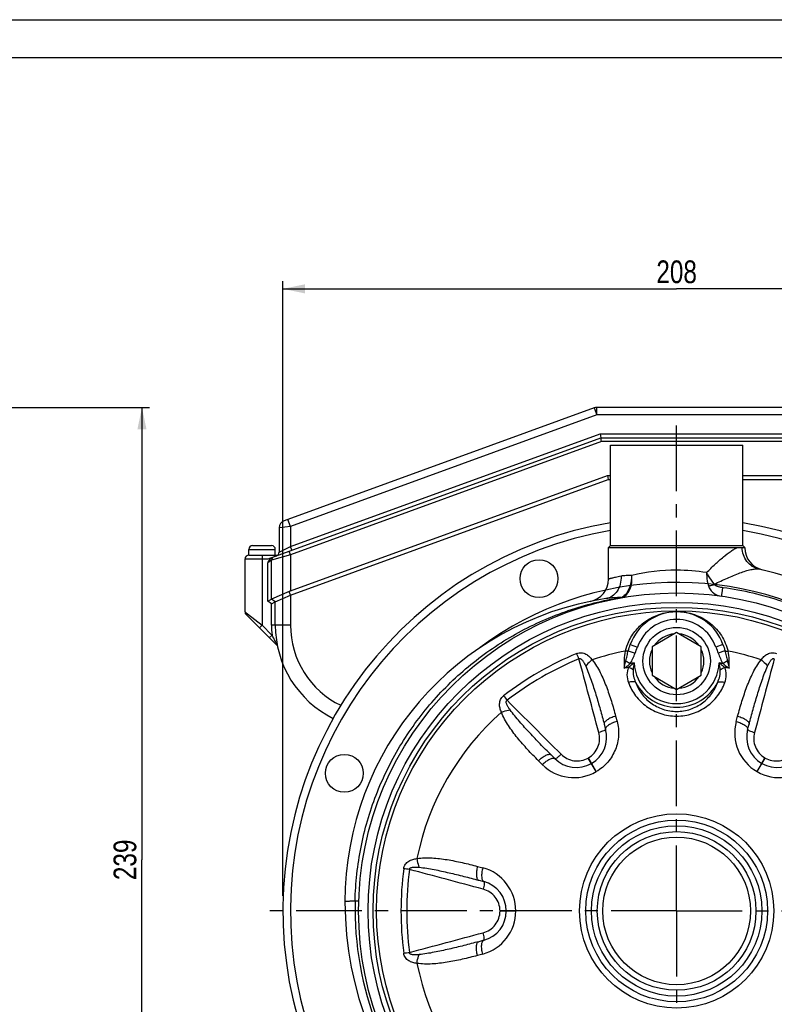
# Model space of a CAD drawing. Header units: millimetres. Extents: x 0 to 841, y 0 to 594.
# Tile 11 of 12: x 529 to 728, y 334 to 594. Entities that reach past the tile are written whole.
import ezdxf

# ---------------------------------------------------------------- set-up
doc = ezdxf.new("R2010")
doc.units = ezdxf.units.MM
doc.header["$LTSCALE"] = 46.2
doc.linetypes.add('CENTER', pattern=[0.6, 0.375, -0.075, 0.075, -0.075])
doc.layers.get('0').update_dxf_attribs({"linetype": 'CONTINUOUS'})
for name, color, linetype in [('ASSI', 7, 'CONTINUOUS'), ('GEOM', 7, 'CONTINUOUS'), ('QUOTE', 7, 'CONTINUOUS')]:
    doc.layers.add(name, color=color, linetype=linetype)
doc.styles.get("Standard").update_dxf_attribs({"font": 'txt', "width": 0.8})
doc.dimstyles.new('DIMSTYLE_1', dxfattribs={"dimtxt": 6, "dimasz": 5.8, "dimexe": 1, "dimexo": 2, "dimgap": 0.75, "dimtad": 1, "dimdec": 3, "dimtxsty": 'Standard', "dimblk": '_FILLED', "dimblk1": '_FILLED', "dimblk2": '_FILLED', "dimcen": 0.09, "dimadec": 3, "dimazin": 2, "dimtp": 0.5, "dimtm": 0.5, "dimtfac": 1, "dimtdec": 3, "dimtofl": 0, "dimtmove": 0, "dimatfit": 3, "dimldrblk": '_FILLED', "dimfxl": 0, "dimtolj": 1, "dimarcsym": 0})

# ---------------------------------------------------------------- blocks, each defined once
blk = doc.blocks.new('_FILLED')
at = {"color": 0, "linetype": 'ByBlock'}
blk.add_solid([(0, 0), (-1, 0.207), (-1, -0.207)], dxfattribs=at)
blk = doc.blocks.new('*D4')
at = {"layer": 'QUOTE', "color": 2, "linetype": 'Continuous'}
for p, q in [((598.68, 362.59), (598.68, 524.91)), ((598.68, 522.91), (702.68, 522.91)), ((806.68, 522.91), (702.68, 522.91)), ((806.68, 362.59), (806.68, 524.91))]:
    blk.add_line(p, q, dxfattribs=at)
at = {"layer": 'QUOTE', "color": 2, "linetype": 'Continuous', "xscale": 5.8, "yscale": 5.8, "zscale": 5.8, "rotation": 180}
blk.add_blockref('_FILLED', (598.68, 522.91), dxfattribs=at)
at = {"layer": 'QUOTE', "color": 2, "linetype": 'Continuous', "xscale": 5.8, "yscale": 5.8, "zscale": 5.8}
blk.add_blockref('_FILLED', (806.68, 522.91), dxfattribs=at)
at = {"layer": 'QUOTE', "color": 2, "linetype": 'Continuous', "insert": (702.68, 530.41), "char_height": 6, "width": 19.8, "attachment_point": 2, "line_spacing_factor": 0.9}
blk.add_mtext('208', dxfattribs=at)
blk = doc.blocks.new('*D5')
at = {"layer": 'QUOTE', "color": 2, "linetype": 'Continuous'}
for p, q in [((394.75, 491.59), (563.46, 491.59)), ((561.46, 491.59), (561.46, 372.09)), ((561.46, 252.59), (561.46, 372.09)), ((432.75, 252.59), (563.46, 252.59))]:
    blk.add_line(p, q, dxfattribs=at)
at = {"layer": 'QUOTE', "color": 2, "linetype": 'Continuous', "xscale": 5.8, "yscale": 5.8, "zscale": 5.8}
for p, rotation in [((561.46, 491.59), 90), ((561.46, 252.59), 270)]:
    blk.add_blockref('_FILLED', p, dxfattribs=dict(at, rotation=rotation))
at = {"layer": 'QUOTE', "color": 2, "linetype": 'Continuous', "insert": (553.96, 372.09), "char_height": 6, "width": 19.8, "attachment_point": 2, "rotation": 90, "line_spacing_factor": 0.9}
blk.add_mtext('239', dxfattribs=at)

msp = doc.modelspace()

# ---------------------------------------------------------------- linework, layer by layer
at = {"color": 7, "linetype": 'Continuous'}
for p, q in [((0, 594), (840, 594)), ((10, 584), (830, 584))]:
    msp.add_line(p, q, dxfattribs=at)
at = {"layer": 'ASSI', "color": 2, "linetype": 'CENTER'}
for q in [(702.6846, 486.889), (593.6846, 358.5916), (811.6846, 358.5916), (702.6846, 247.1049)]:
    msp.add_line((702.6846, 358.5916), q, dxfattribs=at)
at = {"layer": 'ASSI', "color": 7, "linetype": 'Continuous'}
for p, q in [((685.1846, 455.0916), (685.1846, 481.5916)), ((685.1846, 481.5916), (720.1846, 481.5916)), ((720.1846, 455.0916), (720.1846, 481.5916)), ((589.6846, 452.5916), (589.6846, 454.0916)), ((589.6846, 452.5916), (597.3313, 452.5916)), ((596.6846, 452.5916), (596.6846, 454.0916)), ((684.6846, 446.2339), (684.6846, 454.5914)), ((720.6846, 454.5301), (720.6846, 454.5914)), ((588.6846, 437.561), (588.6846, 451.5916))]:
    msp.add_line(p, q, dxfattribs=at)
at = {"layer": 'ASSI', "color": 9, "linetype": 'Continuous'}
msp.add_line((593.1846, 452.5916), (593.1846, 451.5916), dxfattribs=at)
at = {"layer": 'ASSI', "color": 7, "linetype": 'Continuous'}
for centre, radius in [((666.3297, 446.3602), 5), ((614.9161, 394.9466), 5), ((702.6846, 358.5916), 22.5)]:
    msp.add_circle(centre, radius, dxfattribs=at)
at = {"layer": 'GEOM', "color": 9, "linetype": 'Continuous'}
for p, q in [((681.6267, 489.5916), (681.6267, 491.5916)), ((681.6267, 489.5916), (600.6846, 460.1311)), ((680.9426, 491.471), (681.6267, 489.5916)), ((747.6846, 489.5916), (681.6267, 489.5916)), ((600.6846, 454.8103), (682.5083, 484.5916)), ((682.5083, 484.5916), (747.6846, 484.5916)), ((682.861, 482.5916), (600.6846, 452.6819)), ((756.6846, 482.5916), (682.861, 482.5916)), ((600.6846, 460.1311), (600.0006, 462.0105)), ((600.6846, 460.1311), (597.6846, 459.7672)), ((600.6846, 460.1311), (600.6846, 454.8103)), ((589.6846, 454.0916), (596.6846, 454.0916)), ((600.6846, 452.6819), (595.6846, 451.226)), ((597.6846, 453.3544), (600.6846, 454.8103)), ((600.6846, 452.6819), (600.3426, 453.6216)), ((601.0267, 453.8706), (600.6846, 454.8103)), ((600.6846, 452.6819), (600.6846, 443.1043)), ((720.544, 454.5732), (720.4834, 454.5916)), ((720.6846, 454.5301), (720.544, 454.5732)), ((588.6846, 451.5916), (594.7654, 451.5916)), ((593.1846, 451.5916), (593.1846, 434.0615)), ((595.6846, 451.226), (594.6846, 450.4981)), ((594.6846, 440.3999), (594.6846, 450.4981)), ((595.6846, 439.6997), (594.6846, 440.3999)), ((595.6846, 434.0916), (595.6846, 439.6997)), ((600.6846, 442.0401), (600.6846, 434.0916)), ((588.6846, 437.5615), (588.8884, 437.4029)), ((588.8884, 437.4029), (589.3357, 437.0551)), ((589.3357, 437.0551), (593.1846, 434.0615)), ((593.1846, 434.0615), (592.4775, 433.3544)), ((593.1846, 434.0615), (595.8069, 431.4392)), ((600.6846, 434.0916), (595.6846, 434.0916)), ((595.8085, 431.4376), (595.1014, 430.7305)), ((597.1801, 428.8951), (597.1557, 428.9391)), ((689.9232, 427.3393), (691.7084, 426.6485)), ((690.4421, 428.9644), (692.3257, 428.2917)), ((714.9272, 428.9644), (713.0436, 428.2916)), ((715.4461, 427.3392), (713.6608, 426.6484)), ((689.2713, 424.6591), (690.4308, 423.9135)), ((716.098, 424.6591), (714.9385, 423.9135)), ((686.5741, 410.0375), (686.9465, 408.6475)), ((718.4227, 408.6475), (718.7952, 410.0375)), ((667.2041, 397.2491), (666.1865, 398.2667)), ((679.3416, 398.9844), (679.375, 399.0037)), ((681.4254, 395.3825), (679.3416, 398.9844)), ((681.4524, 395.3981), (679.375, 399.0037)), ((723.9169, 395.3981), (725.9943, 399.0037)), ((723.9439, 395.3825), (726.0277, 398.9844)), ((725.9943, 399.0037), (726.0277, 398.9844)), ((650.0759, 370.3624), (651.466, 369.99)), ((656.0319, 358.5724), (656.0319, 358.6109)), ((660.1932, 358.6072), (656.0319, 358.6109)), ((660.1932, 358.576), (656.0319, 358.5724)), ((651.466, 347.1933), (650.0759, 346.8209))]:
    msp.add_line(p, q, dxfattribs=at)
at = {"layer": 'GEOM', "color": 7, "linetype": 'Continuous'}
for p, q in [((745.6846, 491.5916), (681.6267, 491.5916)), ((680.9426, 491.471), (599.0006, 461.6466)), ((682.5083, 484.5916), (682.6846, 483.5916)), ((594.7654, 451.5916), (682.6846, 483.5916)), ((682.6846, 483.5916), (750.6846, 483.5916)), ((682.861, 482.5916), (682.6846, 483.5916)), ((685.1846, 455.0916), (685.1846, 481.5916)), ((720.1846, 455.0916), (720.1846, 481.5916)), ((600.6846, 443.1043), (684.4479, 473.5916)), ((684.4479, 473.5916), (684.6242, 472.5916)), ((684.4479, 473.5916), (685.1846, 473.5916)), ((720.1846, 473.5916), (749.6846, 473.5916)), ((600.6846, 442.0401), (684.6242, 472.5916)), ((684.6242, 472.5916), (685.1846, 472.5916)), ((720.1846, 472.5916), (748.6846, 472.5916)), ((597.6846, 459.7672), (597.6846, 453.3544)), ((589.6846, 452.5916), (589.6846, 454.0916)), ((589.6846, 452.5916), (597.3313, 452.5916)), ((590.6846, 455.0916), (595.6846, 455.0916)), ((596.6846, 452.5916), (596.6846, 454.0916)), ((685.1849, 455.0914), (684.6846, 454.5911)), ((684.6846, 454.5914), (718.8002, 454.5911)), ((685.1846, 455.0916), (720.1846, 455.0916)), ((720.1844, 455.0914), (720.6844, 454.5914)), ((720.4834, 454.5916), (720.6821, 454.5912)), ((720.6821, 454.5912), (720.6846, 454.5914)), ((595.6846, 440.92), (595.6846, 451.226)), ((600.3465, 442.9691), (595.6846, 440.92)), ((600.6846, 442.0401), (600.3465, 442.9691)), ((594.6846, 440.3999), (595.6846, 440.9205)), ((596.6846, 440.2203), (595.6846, 440.9205)), ((595.6846, 439.6997), (596.6846, 440.2203)), ((596.6846, 440.2198), (600.6846, 442.0401)), ((596.6846, 434.0916), (596.6846, 440.2198)), ((588.9775, 436.8544), (597.2402, 428.5916)), ((702.6846, 432.0972), (696.1846, 428.3444)), ((709.1846, 428.3444), (702.6846, 432.0972)), ((696.1846, 428.3444), (696.1846, 420.8389)), ((709.1846, 420.8389), (709.1846, 428.3444)), ((696.1846, 420.8389), (702.6846, 417.0861)), ((702.6846, 417.0861), (709.1846, 420.8389)), ((683.5693, 407.9312), (683.933, 406.5738)), ((721.4364, 406.574), (721.8, 407.9312)), ((670.5066, 398.8223), (669.513, 399.8158)), ((650.3976, 366.707), (651.7548, 366.3434)), ((615.0846, 360.9905), (615.0846, 360.9911)), ((651.7548, 350.8399), (650.3976, 350.4763))]:
    msp.add_line(p, q, dxfattribs=at)
msp.add_lwpolyline([(588.6846, 437.5615), (588.6941, 437.4244), (588.7201, 437.2975), (588.7623, 437.1751), (588.8199, 437.0592), (588.8921, 436.9517), (588.9775, 436.8544)], dxfattribs=at)
for centre, radius in [((702.6846, 358.5916), 84), ((702.6846, 424.5916), 8.9), ((702.6846, 358.5916), 24), ((702.6846, 358.5916), 20.9498), ((702.6846, 358.5916), 19.5)]:
    msp.add_circle(centre, radius, dxfattribs=at)
at = {"layer": 'GEOM', "color": 9, "linetype": 'Continuous'}
for radius in [81.5, 80.1715, 79.252, 25.6579]:
    msp.add_circle((702.6846, 358.5916), radius, dxfattribs=at)
at = {"layer": 'GEOM', "color": 7, "linetype": 'Continuous'}
for centre, radius, start, end in [((681.6267, 489.5916), 2, 90, 110), ((599.6847, 459.7672), 2, 110.001457, 180.000498), ((702.6846, 358.5916), 104, 99.689195, 80.310805), ((589.6846, 451.5916), 1, 90, 180), ((590.6846, 454.0916), 1, 90, 180), ((595.6846, 454.0916), 1, 0, 90), ((596.6848, 453.3544), 1, 289.992857, 359.997557), ((726.6846, 454.5301), 6, 180.000209, 256.99758), ((596.6846, 451.226), 1, 109.999108, 179.999695), ((705.0846, 360.9916), 90, 180.000319, 77.582192), ((702.6846, 358.5916), 86.8, 205.865639, 126.7013), ((678.6847, 446.2339), 6, 281.536232, 359.999687), ((696.0846, 360.9916), 81, 98.586059, 180.000794), ((702.6846, 424.5916), 13, 19.654692, 160.345268), ((624.1846, 434.0916), 27.5, 180, 243.675766), ((676.2056, 404.5031), 8, 299.955329, 15.001372), ((729.1637, 404.5031), 8, 164.997298, 240.044818), ((676.1637, 404.4789), 8, 224.997312, 300.044585), ((729.2056, 404.4789), 8, 239.955417, 315.002665), ((691.6846, 377.6442), 23, 119.95522, 120.04481), ((713.6846, 377.6442), 23, 59.95519, 60.044729), ((649.6846, 358.6158), 8, 359.955308, 75.002899), ((649.6846, 358.5674), 8, 284.997082, 0.044693), ((680.6846, 358.5916), 23, 179.955228, 180.044772)]:
    msp.add_arc(centre, radius, start, end, dxfattribs=at)
at = {"layer": 'GEOM', "color": 9, "linetype": 'Continuous'}
for centre, radius, start, end in [((702.6846, 358.5916), 102, 99.8799, 80.1201), ((702.7345, 397.2384), 51.3533, 90.055646, 103.374026), ((702.679, 397.7631), 50.8285, 81.039926, 89.993652), ((691.1032, 347.5855), 93.8427, 92.207569, 92.491436), ((700.8907, 359.0683), 83.3042, 99.093845, 99.54685), ((695.8045, 226.8337), 214.686, 92.092263, 92.219977), ((687.9536, 443.7039), 2.3275, 270.306767, 279.992923), ((702.6872, 423.4911), 14.1889, 90.010477, 92.052907), ((702.6765, 423.3498), 14.3303, 87.693334, 89.967387), ((702.6846, 424.5916), 11, 19.655582, 160.344022), ((624.1846, 434.0916), 28.5, 180, 185.339932), ((624.1846, 434.0916), 23.5, 180, 244.37916), ((702.6846, 424.5916), 7.2, 94.525631, 145.474369), ((702.6846, 424.5916), 7.2, 34.525631, 85.474369), ((676.6185, 472.9179), 90.8211, 208.726151, 208.962419), ((702.0146, 424.0921), 13.2693, 155.279018, 166.339314), ((597.4721, 429.0624), 0.4968, 217.91735, 224.979184), ((709.4291, 346.9099), 86.303, 112.576286, 127.423714), ((530.7801, 364.7242), 158.1249, 22.479095, 23.035764), ((702.6846, 358.5916), 69.9628, 101.179135, 108.590242), ((702.6813, 424.1546), 13.904, 167.238274, 185.990795), ((702.6846, 424.5916), 7.2, 154.525631, 205.474369), ((702.6846, 424.5916), 7.2, 334.525631, 25.474369), ((702.6846, 358.5916), 69.9628, 71.409758, 78.821327), ((702.7093, 424.1591), 13.8822, 353.982166, 12.767906), ((708.0003, 349.3847), 81.9339, 112.314698, 127.685305), ((702.6846, 358.5916), 66.4613, 99.720836, 100.624792), ((707.7624, 420.6336), 16.6639, 167.998133, 174.312954), ((702.6846, 424.5916), 11.2327, 182.515004, 357.484996), ((697.6733, 420.6439), 16.5968, 5.674266, 12.014647), ((702.6846, 358.5916), 66.4613, 79.375246, 80.279164), ((702.6846, 358.5916), 65.5869, 101.124295, 102.174303), ((702.6846, 358.5916), 65.5869, 77.826573, 78.875795), ((702.6846, 424.5916), 12.1986, 207.319584, 332.680441), ((702.6846, 424.5916), 7.2, 214.525631, 265.474369), ((702.6846, 424.5916), 7.2, 274.525631, 325.474369), ((784.0612, 511.0908), 159.0487, 216.965907, 217.519362), ((702.6846, 358.5916), 69.9628, 131.409539, 168.590472), ((729.8007, 405.6007), 11.7789, 165.009082, 240.103906), ((675.5311, 405.5778), 11.7774, 225.005432, 300.088457), ((729.8377, 405.5788), 11.7785, 239.894447, 314.992528), ((716.1731, 358.5916), 86.3026, 172.576257, 187.423743), ((611.4739, 213.1984), 157.7074, 82.478327, 83.036479), ((713.3154, 358.5916), 81.9333, 172.314647, 187.685354), ((648.416, 358.6133), 11.7785, 359.894471, 74.992505), ((703.308, 359.215), 85.5763, 178.674793, 269.544892), ((648.416, 358.5699), 11.7785, 285.007489, 0.105522), ((611.3048, 505.3152), 159.0484, 276.965907, 277.519363), ((702.6846, 358.5916), 69.9628, 191.409518, 228.590452)]:
    msp.add_arc(centre, radius, start, end, dxfattribs=at)
at = {"layer": 'GEOM', "color": 7, "linetype": 'Continuous'}
msp.add_ellipse((600.6846, 437.7834), major_axis=(3.5355, 5.0493), ratio=0.70020754, start_param=0.78539816, end_param=0.85307097, dxfattribs=at)
at = {"layer": 'GEOM', "color": 9, "linetype": 'Continuous'}
for points, knots in [([(710.5954, 447.9714), (711.3302, 448.7235), (712.7782, 450.142), (714.9297, 452.0499), (716.6554, 453.3895), (717.9305, 454.1913), (718.5209, 454.4835), (718.8002, 454.5911)], [0, 0, 0, 0, 0.29779016, 0.57372362, 0.81416788, 0.91524046, 1, 1, 1, 1]), ([(724.4411, 448.8855), (723.8172, 449.0226), (722.6022, 449.5231), (721.1438, 450.8523), (720.1951, 452.6067), (719.9723, 453.9302), (719.9673, 454.5917)], [0, 0, 0, 0, 0.24587675, 0.49390764, 0.74535582, 1, 1, 1, 1]), ([(710.5954, 447.9714), (710.594, 447.6586), (710.628, 446.4692), (710.8168, 445.2771), (711.0842, 444.4411)], [0, 0, 0, 0, 0.26270821, 1, 1, 1, 1]), ([(710.5954, 447.9714), (710.73, 447.692), (711.3049, 446.6013), (712.0091, 445.5778), (712.6045, 444.8732)], [0, 0, 0, 0, 0.25160991, 1, 1, 1, 1]), ([(712.6045, 444.8732), (713.7543, 445.4524), (715.993, 446.5148), (718.778, 447.669), (720.8612, 448.3808), (722.2262, 448.755), (723.4024, 448.9573), (724.1311, 448.9537), (724.4386, 448.886)], [0, 0, 0, 0, 0.30616269, 0.58907336, 0.71624706, 0.82955334, 0.92511122, 1, 1, 1, 1]), ([(687.9933, 447.0166), (688.029, 446.308), (687.8982, 444.9079), (687.0896, 443.0323), (685.7489, 441.6376), (684.5759, 441.172), (683.9919, 441.0839)], [0, 0, 0, 0, 0.27321472, 0.53205579, 0.77254751, 1, 1, 1, 1]), ([(687.9932, 447.0166), (687.7417, 446.966), (687.2685, 446.867), (686.6065, 446.7184), (686.0385, 446.5835), (685.5685, 446.4666), (685.2395, 446.382), (685.0278, 446.3259), (684.9074, 446.2946), (684.8151, 446.268), (684.7455, 446.2535), (684.71, 446.2363), (684.6871, 446.2378), (684.6846, 446.2339)], [0, 0, 0, 0, 0.22635311, 0.42643996, 0.59859278, 0.74137747, 0.8537449, 0.89820163, 0.93469634, 0.96317418, 0.98358454, 0.99587674, 1, 1, 1, 1]), ([(690.8561, 447.199), (690.3468, 447.1973), (689.3899, 447.1954), (688.4325, 447.105), (687.9932, 447.0166)], [0, 0, 0, 0, 0.53200169, 1, 1, 1, 1]), ([(688.3575, 441.4117), (688.7857, 441.5776), (689.6134, 442.1825), (690.4424, 443.5637), (690.891, 445.2969), (690.912, 446.554), (690.8561, 447.199)], [0, 0, 0, 0, 0.2058981, 0.44170283, 0.70973929, 1, 1, 1, 1]), ([(688.5101, 441.6519), (688.8843, 441.89), (689.7771, 442.7544), (690.6654, 444.6873), (690.8694, 446.3354), (690.8561, 447.199)], [0, 0, 0, 0, 0.21332373, 0.58459467, 1, 1, 1, 1]), ([(711.0842, 444.4411), (711.2049, 444.4598), (711.7232, 444.5594), (712.2279, 444.7233), (712.6045, 444.8732)], [0, 0, 0, 0, 0.23163322, 1, 1, 1, 1]), ([(712.6045, 444.8732), (712.6629, 444.7927), (712.8216, 444.6598), (713.1812, 444.463), (713.6734, 444.2874), (714.2821, 444.1378), (714.6955, 444.0683), (714.9032, 444.04)], [0, 0, 0, 0, 0.12003076, 0.24386494, 0.49471714, 0.74713403, 1, 1, 1, 1]), ([(714.9032, 444.04), (720.2192, 443.3149), (728.1194, 441.4677), (738.1353, 437.57), (747.7439, 432.7488), (758.8392, 425.055), (770.1779, 413.5002), (779.1547, 400.0251), (785.4491, 385.108), (788.8391, 369.276), (789.2049, 353.0894), (786.5342, 337.1204), (780.9214, 321.9337), (772.565, 308.066), (761.7607, 296.0073), (748.8908, 286.1839), (734.408, 278.9435), (718.8319, 274.5409), (708.0674, 273.6028), (702.7023, 273.6408)], [0, 0, 0, 0, 0.06249707, 0.09377786, 0.12505995, 0.18755589, 0.25005162, 0.31254732, 0.37504292, 0.43753852, 0.50003402, 0.56252953, 0.6250252, 0.68752095, 0.75001688, 0.81251294, 0.87500918, 0.93750285, 1, 1, 1, 1]), ([(711.0842, 444.4411), (711.2026, 444.0709), (711.5537, 443.3706), (712.6548, 442.2706), (713.7935, 441.8574), (714.5541, 441.7488)], [0, 0, 0, 0, 0.25309775, 0.49966119, 1, 1, 1, 1]), ([(714.5543, 441.7486), (714.5577, 441.7482), (714.5564, 441.77), (714.5662, 441.7914), (714.5725, 441.8455), (714.585, 441.9123), (714.5987, 442.0012), (714.6231, 442.155), (714.6593, 442.3918), (714.7095, 442.7245), (714.768, 443.1177), (714.8336, 443.5629), (714.8793, 443.8763), (714.9032, 444.04)], [0, 0, 0, 0, 0.00442851, 0.01749688, 0.03915149, 0.06931149, 0.10786319, 0.15457294, 0.27141141, 0.41756409, 0.59016172, 0.78585737, 1, 1, 1, 1]), ([(617.7545, 361.1942), (617.865, 365.972), (618.9147, 375.5285), (622.9282, 389.3619), (629.2594, 402.3019), (637.7193, 413.9578), (648.0539, 423.9855), (659.9568, 432.0882), (673.0672, 438.0257), (682.3668, 440.427), (687.0744, 441.2188)], [0, 0, 0, 0, 0.12506288, 0.25011511, 0.37514963, 0.50015745, 0.625146, 0.75011945, 0.87507791, 1, 1, 1, 1]), ([(687.0238, 441.3395), (686.759, 441.328), (685.746, 441.2782), (684.7328, 441.1957), (683.9918, 441.0838)], [0, 0, 0, 0, 0.26128899, 1, 1, 1, 1]), ([(687.7243, 441.3254), (687.7457, 441.3288), (687.827, 441.3428), (687.9089, 441.3569), (687.9666, 441.3766)], [0, 0, 0, 0, 0.26186769, 1, 1, 1, 1]), ([(687.7797, 441.2587), (687.7703, 441.257), (687.7446, 441.283), (687.7331, 441.3073), (687.7243, 441.3254)], [0, 0, 0, 0, 0.32110924, 1, 1, 1, 1]), ([(687.7797, 441.2587), (687.8333, 441.2684), (688.0288, 441.307), (688.2224, 441.3593), (688.3575, 441.4117)], [0, 0, 0, 0, 0.27311143, 1, 1, 1, 1]), ([(687.9664, 441.3766), (688.1079, 441.4307), (688.2923, 441.5189), (688.4664, 441.624), (688.5101, 441.6519)], [0, 0, 0, 0, 0.74482369, 1, 1, 1, 1]), ([(689.9613, 429.6413), (690.4805, 430.7702), (691.8291, 432.8713), (694.6307, 435.3779), (698.13, 437.1325), (700.785, 437.6211), (702.1789, 437.671)], [0, 0, 0, 0, 0.2430265, 0.48104726, 0.7271819, 1, 1, 1, 1]), ([(703.2532, 437.6685), (704.8512, 437.6042), (707.8918, 436.9626), (711.7863, 434.6659), (714.725, 431.3872), (715.8986, 428.6667), (716.2483, 427.2271)], [0, 0, 0, 0, 0.26944511, 0.51174011, 0.75039142, 1, 1, 1, 1]), ([(596.9751, 429.2671), (596.8809, 429.4384), (596.488, 430.1598), (596.1009, 430.8842), (595.8085, 431.4376)], [0, 0, 0, 0, 0.23800847, 1, 1, 1, 1]), ([(596.9751, 429.2671), (596.9594, 429.1748), (596.9556, 428.993), (597.0287, 428.8232), (597.0802, 428.7571)], [0, 0, 0, 0, 0.52753017, 1, 1, 1, 1]), ([(676.2962, 426.5994), (676.6877, 426.7616), (677.5379, 426.8951), (678.7125, 426.5107), (679.651, 425.7996), (680.1521, 425.2129), (680.3807, 424.9038)], [0, 0, 0, 0, 0.26682561, 0.51679543, 0.75795245, 1, 1, 1, 1]), ([(689.9232, 427.3393), (689.834, 427.2665), (689.5521, 427.1938), (689.2788, 427.2049), (689.121, 427.2271)], [0, 0, 0, 0, 0.41930111, 1, 1, 1, 1]), ([(689.2713, 424.6591), (689.3818, 425.1057), (689.5747, 426.0048), (689.7993, 426.8968), (689.9232, 427.3393)], [0, 0, 0, 0, 0.50031581, 1, 1, 1, 1]), ([(690.4307, 423.9135), (690.703, 424.337), (691.1509, 425.2446), (691.5267, 426.1786), (691.7084, 426.6485)], [0, 0, 0, 0, 0.49981736, 1, 1, 1, 1]), ([(713.6608, 426.6484), (713.8426, 426.1785), (714.2183, 425.2446), (714.6662, 424.337), (714.9385, 423.9135)], [0, 0, 0, 0, 0.50019233, 1, 1, 1, 1]), ([(715.4461, 427.3393), (715.5699, 426.8968), (715.7945, 426.0048), (715.9876, 425.1057), (716.098, 424.6591)], [0, 0, 0, 0, 0.49968314, 1, 1, 1, 1]), ([(715.4461, 427.3393), (715.5353, 427.2665), (715.8172, 427.1938), (716.0904, 427.2049), (716.2483, 427.2271)], [0, 0, 0, 0, 0.41930117, 1, 1, 1, 1]), ([(724.9886, 424.9038), (725.2171, 425.2128), (725.7182, 425.7996), (726.6568, 426.5107), (727.8313, 426.895), (728.6816, 426.7618), (729.073, 426.5994)], [0, 0, 0, 0, 0.24204221, 0.4831939, 0.73315742, 1, 1, 1, 1]), ([(676.8905, 425.1827), (676.9418, 425.218), (677.0622, 425.266), (677.2496, 425.2408), (677.4128, 425.1601), (677.6025, 425.0162), (677.8048, 424.7987), (678.0135, 424.5121), (678.2003, 424.2103), (678.4287, 423.7939), (678.5817, 423.4714), (678.6786, 423.254)], [0, 0, 0, 0, 0.06526965, 0.12939048, 0.19225795, 0.25454933, 0.37827511, 0.50203046, 0.626023, 0.75034194, 1, 1, 1, 1]), ([(680.3805, 424.904), (680.2141, 424.7867), (679.5857, 424.3049), (679.0239, 423.7305), (678.6786, 423.254)], [0, 0, 0, 0, 0.25704962, 1, 1, 1, 1]), ([(680.3807, 424.9038), (680.8022, 424.3914), (681.5599, 423.2942), (682.8501, 420.9556), (684.1677, 417.8535), (685.471, 413.9939), (686.2183, 411.3651), (686.5741, 410.0375)], [0, 0, 0, 0, 0.12285469, 0.24598951, 0.49415967, 0.74550293, 1, 1, 1, 1]), ([(688.8533, 422.7035), (688.882, 422.8646), (689.0052, 423.5198), (689.1506, 424.1708), (689.2713, 424.6591)], [0, 0, 0, 0, 0.24553076, 1, 1, 1, 1]), ([(688.8533, 422.7035), (688.9849, 422.8016), (689.5147, 423.1997), (690.0405, 423.6033), (690.4307, 423.9135)], [0, 0, 0, 0, 0.24784124, 1, 1, 1, 1]), ([(691.4628, 424.0987), (691.3383, 424.0073), (690.8481, 423.6392), (690.373, 423.2506), (690.0303, 422.946)], [0, 0, 0, 0, 0.25201247, 1, 1, 1, 1]), ([(715.3387, 422.9462), (715.2257, 423.0467), (714.7618, 423.4474), (714.2784, 423.8253), (713.9065, 424.0987)], [0, 0, 0, 0, 0.24682435, 1, 1, 1, 1]), ([(714.9385, 423.9135), (715.069, 423.8098), (715.5902, 423.4004), (716.1183, 422.9999), (716.516, 422.7035)], [0, 0, 0, 0, 0.25156585, 1, 1, 1, 1]), ([(716.098, 424.6591), (716.1385, 424.495), (716.2934, 423.8485), (716.4279, 423.1969), (716.5151, 422.7088)], [0, 0, 0, 0, 0.254195, 1, 1, 1, 1]), ([(718.7952, 410.0375), (719.1509, 411.3651), (719.8982, 413.9938), (721.2016, 417.8533), (722.5189, 420.9556), (723.8095, 423.294), (724.5668, 424.3915), (724.9886, 424.9038)], [0, 0, 0, 0, 0.25449294, 0.50583283, 0.75400322, 0.87713749, 1, 1, 1, 1]), ([(724.9887, 424.904), (725.1551, 424.7867), (725.7836, 424.3049), (726.3453, 423.7305), (726.6906, 423.254)], [0, 0, 0, 0, 0.25704772, 1, 1, 1, 1]), ([(726.6906, 423.254), (726.7876, 423.4714), (726.9405, 423.7938), (727.1689, 424.2102), (727.3558, 424.5121), (727.5644, 424.7987), (727.7667, 425.0161), (727.9564, 425.1601), (728.1196, 425.2408), (728.307, 425.266), (728.4275, 425.2181), (728.4787, 425.1827)], [0, 0, 0, 0, 0.24965003, 0.37396482, 0.49795361, 0.62170219, 0.74542596, 0.80771331, 0.87058687, 0.93471264, 1, 1, 1, 1]), ([(678.6786, 423.254), (679.222, 422.0351), (680.1522, 419.5238), (681.3816, 415.6993), (682.5098, 411.8289), (683.2204, 409.233), (683.5693, 407.9312)], [0, 0, 0, 0, 0.2487329, 0.49837024, 0.74881188, 1, 1, 1, 1]), ([(690.0305, 422.946), (689.6982, 422.3425), (689.4297, 420.9205), (689.7208, 419.5535), (689.9606, 418.9108)], [0, 0, 0, 0, 0.50105569, 1, 1, 1, 1]), ([(691.1805, 422.2849), (691.0943, 422.35), (690.7317, 422.6043), (690.3387, 422.8155), (690.0305, 422.9462)], [0, 0, 0, 0, 0.2439937, 1, 1, 1, 1]), ([(691.1805, 422.2849), (691.1251, 421.7239), (691.2434, 420.5797), (691.6111, 419.5061), (691.8467, 418.9928)], [0, 0, 0, 0, 0.49953115, 1, 1, 1, 1]), ([(713.5225, 418.9929), (713.7582, 419.5061), (714.126, 420.5797), (714.244, 421.7239), (714.1887, 422.2849)], [0, 0, 0, 0, 0.50046739, 1, 1, 1, 1]), ([(714.1888, 422.2849), (714.275, 422.35), (714.6376, 422.6043), (715.0306, 422.8154), (715.3387, 422.9462)], [0, 0, 0, 0, 0.24399387, 1, 1, 1, 1]), ([(715.4087, 418.9108), (715.6485, 419.5536), (715.9398, 420.9208), (715.6705, 422.3424), (715.3387, 422.9462)], [0, 0, 0, 0, 0.4989395, 1, 1, 1, 1]), ([(721.8, 407.9312), (722.1488, 409.233), (722.8594, 411.8289), (723.9877, 415.6992), (725.2171, 419.5238), (726.1472, 422.0351), (726.6906, 423.254)], [0, 0, 0, 0, 0.25118745, 0.50162851, 0.75126583, 1, 1, 1, 1]), ([(691.8467, 418.9932), (691.7515, 419.0564), (691.4904, 419.1369), (690.8452, 419.1576), (690.3189, 419.0344), (689.9606, 418.9108)], [0, 0, 0, 0, 0.17747323, 0.41122566, 1, 1, 1, 1]), ([(689.9606, 418.9108), (690.4206, 417.6779), (691.724, 415.2987), (694.6694, 412.4179), (698.4364, 410.4993), (701.2666, 410.0503), (702.6846, 410.05)], [0, 0, 0, 0, 0.24017986, 0.48710886, 0.74118061, 1, 1, 1, 1]), ([(691.8466, 418.993), (692.2174, 417.9396), (693.2911, 415.8923), (695.7729, 413.3863), (699.0038, 411.6948), (701.4539, 411.2959), (702.6846, 411.2958)], [0, 0, 0, 0, 0.23731149, 0.48324895, 0.73846883, 1, 1, 1, 1]), ([(702.6846, 411.2958), (703.9154, 411.2959), (706.3654, 411.6948), (709.5963, 413.3863), (712.0782, 415.8923), (713.1519, 417.9396), (713.5226, 418.993)], [0, 0, 0, 0, 0.2615311, 0.51675083, 0.7626885, 1, 1, 1, 1]), ([(702.6846, 410.05), (704.1027, 410.0503), (706.9328, 410.4992), (710.6999, 412.4179), (713.6453, 415.2987), (714.9487, 417.6779), (715.4087, 418.9108)], [0, 0, 0, 0, 0.25881963, 0.51289121, 0.75982022, 1, 1, 1, 1]), ([(713.5227, 418.9932), (713.6179, 419.0563), (713.879, 419.1369), (714.5241, 419.1576), (715.0504, 419.0344), (715.4087, 418.9108)], [0, 0, 0, 0, 0.17747164, 0.41122225, 1, 1, 1, 1]), ([(656.4083, 411.0642), (656.255, 411.4166), (655.9975, 412.1438), (655.8511, 413.312), (656.1056, 414.5212), (656.6461, 415.1908), (656.9824, 415.4486)], [0, 0, 0, 0, 0.24203806, 0.48318999, 0.73315645, 1, 1, 1, 1]), ([(658.6884, 411.7126), (658.5486, 411.9053), (658.3458, 412.199), (658.0994, 412.6049), (657.9314, 412.9177), (657.7875, 413.2417), (657.7004, 413.5256), (657.6705, 413.7618), (657.6823, 413.9436), (657.7542, 414.1184), (657.8559, 414.1989), (657.9121, 414.2255)], [0, 0, 0, 0, 0.24965004, 0.37396484, 0.49795363, 0.62170221, 0.74542599, 0.80771333, 0.87058689, 0.93471266, 1, 1, 1, 1]), ([(666.1865, 398.2667), (665.2145, 399.2387), (663.3115, 401.2004), (660.6205, 404.2591), (658.5928, 406.9514), (657.2124, 409.2381), (656.6415, 410.443), (656.4083, 411.0642)], [0, 0, 0, 0, 0.25450441, 0.50585259, 0.75402333, 0.87715698, 1, 1, 1, 1]), ([(656.4085, 411.0637), (656.5933, 411.1492), (657.3247, 411.4526), (658.1031, 411.6518), (658.6884, 411.7126)], [0, 0, 0, 0, 0.25704772, 1, 1, 1, 1]), ([(669.513, 399.8158), (668.56, 400.7688), (666.6672, 402.6822), (663.8795, 405.5944), (661.182, 408.5714), (659.4723, 410.6326), (658.6884, 411.7126)], [0, 0, 0, 0, 0.25118926, 0.50163174, 0.75126933, 1, 1, 1, 1]), ([(686.9465, 408.6475), (687.2687, 407.4449), (687.5327, 404.894), (686.6882, 401.1116), (684.6353, 397.7379), (682.5742, 396.0434), (681.4357, 395.3872)], [0, 0, 0, 0, 0.24295105, 0.49063732, 0.74355331, 1, 1, 1, 1]), ([(686.5741, 410.0375), (686.1474, 409.9207), (685.3647, 409.6494), (684.4883, 409.1917), (683.9616, 408.7782), (683.7015, 408.4902), (683.5546, 408.207), (683.5475, 408.0122), (683.5693, 407.9312)], [0, 0, 0, 0, 0.34154607, 0.63761089, 0.75802712, 0.85681579, 0.9352696, 1, 1, 1, 1]), ([(686.9465, 408.6475), (686.5199, 408.5307), (685.7375, 408.2612), (684.8598, 407.8094), (684.3309, 407.4027), (684.0696, 407.1205), (683.9206, 406.8438), (683.9119, 406.6526), (683.933, 406.5736)], [0, 0, 0, 0, 0.34309932, 0.64011187, 0.76056937, 0.85899265, 0.93658146, 1, 1, 1, 1]), ([(718.4227, 408.6475), (718.8494, 408.5307), (719.6318, 408.2612), (720.5094, 407.8094), (721.0384, 407.4027), (721.2997, 407.1205), (721.4487, 406.8438), (721.4574, 406.6526), (721.4363, 406.5736)], [0, 0, 0, 0, 0.34309931, 0.64011186, 0.76056936, 0.85899265, 0.93658146, 1, 1, 1, 1]), ([(718.7952, 410.0375), (719.2219, 409.9207), (720.0045, 409.6494), (720.8809, 409.1917), (721.4077, 408.7782), (721.6677, 408.4902), (721.8147, 408.207), (721.8217, 408.0122), (721.8, 407.9312)], [0, 0, 0, 0, 0.34154607, 0.63761089, 0.75802712, 0.85681579, 0.9352696, 1, 1, 1, 1]), ([(679.375, 399.0037), (679.9397, 399.3293), (680.9646, 400.1774), (681.9893, 401.8731), (682.4164, 403.7976), (682.2801, 405.1057), (682.1132, 405.7273)], [0, 0, 0, 0, 0.25166445, 0.5022655, 0.75154709, 1, 1, 1, 1]), ([(683.933, 406.5736), (683.9397, 406.5488), (683.9089, 406.4769), (683.7441, 406.3399), (683.3789, 406.1507), (682.8061, 405.93), (682.3574, 405.7932), (682.1132, 405.7273)], [0, 0, 0, 0, 0.03751339, 0.10055658, 0.31589972, 0.63034632, 1, 1, 1, 1]), ([(721.4364, 406.5736), (721.4297, 406.5488), (721.4605, 406.4769), (721.6253, 406.3399), (721.9904, 406.1507), (722.5632, 405.93), (723.0119, 405.7932), (723.2561, 405.7273)], [0, 0, 0, 0, 0.03751381, 0.10055653, 0.31589735, 0.63034289, 1, 1, 1, 1]), ([(723.2561, 405.7273), (723.0892, 405.1057), (722.9529, 403.7976), (723.38, 401.8731), (724.4047, 400.1774), (725.4296, 399.3293), (725.9943, 399.0037)], [0, 0, 0, 0, 0.24844968, 0.49773149, 0.7483359, 1, 1, 1, 1]), ([(666.1865, 398.2667), (666.501, 398.5778), (667.1273, 399.12), (667.9619, 399.6501), (668.5833, 399.8996), (668.9628, 399.9808), (669.2815, 399.9664), (669.4537, 399.8751), (669.513, 399.8158)], [0, 0, 0, 0, 0.34154607, 0.63761089, 0.75802712, 0.85681579, 0.9352696, 1, 1, 1, 1]), ([(667.2041, 397.2491), (667.5185, 397.5603), (668.1431, 398.1031), (668.9732, 398.6372), (669.5899, 398.892), (669.9649, 398.9772), (670.279, 398.9679), (670.449, 398.8798), (670.5068, 398.822)], [0, 0, 0, 0, 0.34309931, 0.64011186, 0.76056936, 0.85899265, 0.93658146, 1, 1, 1, 1]), ([(670.5069, 398.8221), (670.525, 398.8039), (670.6027, 398.7946), (670.8037, 398.8688), (671.1502, 399.0905), (671.6278, 399.4762), (671.9705, 399.7964), (672.1497, 399.9748)], [0, 0, 0, 0, 0.03751381, 0.10055653, 0.31589735, 0.63034289, 1, 1, 1, 1]), ([(672.1497, 399.9748), (672.6045, 399.5195), (673.6692, 398.7475), (675.5494, 398.1551), (677.5303, 398.1946), (678.7772, 398.6582), (679.3416, 398.9844)], [0, 0, 0, 0, 0.24844968, 0.49773149, 0.7483359, 1, 1, 1, 1]), ([(726.0277, 398.9844), (726.592, 398.6582), (727.8389, 398.1946), (729.8198, 398.1551), (731.7, 398.7475), (732.7647, 399.5195), (733.2196, 399.9748)], [0, 0, 0, 0, 0.25166445, 0.5022655, 0.75154709, 1, 1, 1, 1]), ([(630.5939, 369.7425), (630.6485, 370.1628), (630.9596, 370.9654), (631.8786, 371.791), (632.9638, 372.2478), (633.7221, 372.3884), (634.1039, 372.4318)], [0, 0, 0, 0, 0.26690093, 0.51691315, 0.75801659, 1, 1, 1, 1]), ([(634.1039, 372.4318), (634.7584, 372.5404), (636.0874, 372.6485), (638.7579, 372.5964), (642.1033, 372.1865), (646.0978, 371.3854), (648.7482, 370.7182), (650.0759, 370.3624)], [0, 0, 0, 0, 0.12284302, 0.24597666, 0.49414739, 0.74549557, 1, 1, 1, 1]), ([(634.1044, 372.4319), (634.1227, 372.2291), (634.2258, 371.444), (634.4424, 370.6703), (634.6824, 370.133)], [0, 0, 0, 0, 0.25704837, 1, 1, 1, 1]), ([(632.118, 369.5488), (632.113, 369.611), (632.1322, 369.7394), (632.2852, 369.9368), (632.5625, 370.0694), (632.9081, 370.1485), (633.2611, 370.1862), (633.6156, 370.1969), (634.0902, 370.1865), (634.4458, 370.1578), (634.6824, 370.133)], [0, 0, 0, 0, 0.06544349, 0.12956313, 0.25437079, 0.37816444, 0.50193939, 0.62596479, 0.75030665, 1, 1, 1, 1]), ([(634.6824, 370.133), (636.0097, 369.9941), (638.6496, 369.5441), (642.5764, 368.6965), (646.4924, 367.7384), (649.0958, 367.0558), (650.3976, 366.707)], [0, 0, 0, 0, 0.24873067, 0.49836826, 0.74881074, 1, 1, 1, 1]), ([(650.0759, 370.3624), (649.9637, 369.9345), (649.8074, 369.121), (649.7656, 368.1332), (649.8603, 367.4703), (649.9796, 367.1011), (650.1515, 366.8322), (650.3166, 366.7287), (650.3976, 366.707)], [0, 0, 0, 0, 0.34154607, 0.63761089, 0.75802712, 0.85681579, 0.9352696, 1, 1, 1, 1]), ([(651.466, 369.99), (651.3537, 369.5621), (651.196, 368.7497), (651.1484, 367.7638), (651.2362, 367.1023), (651.3499, 366.735), (651.515, 366.4676), (651.6762, 366.3644), (651.7552, 366.3433)], [0, 0, 0, 0, 0.34309933, 0.64011188, 0.76056937, 0.85899266, 0.93658146, 1, 1, 1, 1]), ([(651.7552, 366.3433), (651.78, 366.3366), (651.8269, 366.274), (651.8631, 366.0628), (651.8444, 365.6519), (651.7492, 365.0454), (651.6432, 364.5885), (651.5783, 364.3441)], [0, 0, 0, 0, 0.03751339, 0.10055658, 0.31589972, 0.63034632, 1, 1, 1, 1]), ([(656.0319, 358.6109), (656.0323, 359.2628), (655.8103, 360.5744), (654.8541, 362.3097), (653.401, 363.6418), (652.2, 364.1778), (651.5783, 364.3441)], [0, 0, 0, 0, 0.25166445, 0.5022655, 0.75154709, 1, 1, 1, 1]), ([(617.7545, 361.1942), (617.3746, 361.1818), (616.8408, 361.1618), (616.1815, 361.1275), (615.7991, 361.1028), (615.5052, 361.0775), (615.278, 361.0527), (615.1671, 361.0285), (615.0846, 361.0088), (615.0846, 360.9916)], [0, 0, 0, 0, 0.42459261, 0.59617015, 0.73841074, 0.85038762, 0.93129752, 0.98080378, 1, 1, 1, 1]), ([(618.7235, 361.1462), (618.7237, 361.1516), (618.6899, 361.1455), (618.655, 361.1571), (618.57, 361.1572), (618.4646, 361.1648), (618.3254, 361.1705), (618.0862, 361.1813), (617.8924, 361.1888), (617.7545, 361.1942)], [0, 0, 0, 0, 0.01652457, 0.06530869, 0.14608171, 0.25828004, 0.40101823, 0.57332933, 1, 1, 1, 1]), ([(651.5783, 352.8392), (652.2, 353.0054), (653.401, 353.5415), (654.8541, 354.8736), (655.8103, 356.6089), (656.0323, 357.9205), (656.0319, 358.5724)], [0, 0, 0, 0, 0.24844968, 0.49773149, 0.7483359, 1, 1, 1, 1]), ([(651.7552, 350.8401), (651.78, 350.8468), (651.8269, 350.9094), (651.8631, 351.1206), (651.8444, 351.5314), (651.7491, 352.1379), (651.6432, 352.5948), (651.5783, 352.8392)], [0, 0, 0, 0, 0.03751381, 0.10055653, 0.31589735, 0.63034289, 1, 1, 1, 1]), ([(650.3976, 350.4763), (649.0958, 350.1274), (646.4924, 349.4448), (642.5764, 348.4868), (638.6496, 347.6392), (636.0097, 347.1892), (634.6824, 347.0503)], [0, 0, 0, 0, 0.25118926, 0.50163174, 0.75126933, 1, 1, 1, 1]), ([(650.0759, 346.8209), (649.9637, 347.2488), (649.8074, 348.0622), (649.7656, 349.0501), (649.8603, 349.713), (649.9796, 350.0822), (650.1515, 350.3511), (650.3166, 350.4545), (650.3976, 350.4763)], [0, 0, 0, 0, 0.34154607, 0.63761089, 0.75802712, 0.85681579, 0.9352696, 1, 1, 1, 1]), ([(651.466, 347.1933), (651.3537, 347.6212), (651.196, 348.4335), (651.1484, 349.4195), (651.2362, 350.0809), (651.3499, 350.4483), (651.515, 350.7157), (651.6762, 350.8189), (651.7552, 350.84)], [0, 0, 0, 0, 0.34309931, 0.64011186, 0.76056936, 0.85899265, 0.93658146, 1, 1, 1, 1]), ([(634.1038, 344.7515), (633.7221, 344.7948), (632.9638, 344.9355), (631.8786, 345.3923), (630.9595, 346.2179), (630.6485, 347.0205), (630.5939, 347.4408)], [0, 0, 0, 0, 0.24198398, 0.48309047, 0.73310414, 1, 1, 1, 1]), ([(634.6824, 347.0503), (634.4458, 347.0255), (634.0902, 346.9968), (633.6156, 346.9864), (633.2611, 346.9971), (632.9081, 347.0347), (632.5625, 347.1139), (632.2851, 347.2465), (632.1321, 347.4439), (632.113, 347.5723), (632.118, 347.6345)], [0, 0, 0, 0, 0.24969623, 0.37403951, 0.49806731, 0.62184394, 0.74563884, 0.87043896, 0.9345625, 1, 1, 1, 1]), ([(650.0759, 346.8209), (648.7482, 346.4651), (646.0978, 345.7979), (642.1033, 344.9968), (638.7578, 344.5868), (636.0873, 344.5347), (634.7584, 344.6428), (634.1038, 344.7514)], [0, 0, 0, 0, 0.25450442, 0.5058526, 0.75402333, 0.87715697, 1, 1, 1, 1]), ([(634.1044, 344.7514), (634.1228, 344.9541), (634.2258, 345.7393), (634.4424, 346.513), (634.6824, 347.0503)], [0, 0, 0, 0, 0.25704779, 1, 1, 1, 1])]:
    msp.add_open_spline(points, degree=3, knots=knots, dxfattribs=at)
at = {"layer": 'GEOM', "color": 7, "linetype": 'Continuous'}
for points, knots in [([(718.798, 454.5914), (718.9122, 454.5915), (719.3011, 454.5888), (719.6901, 454.5895), (719.9649, 454.5916)], [0, 0, 0, 0, 0.29350175, 1, 1, 1, 1]), ([(719.9649, 454.5916), (720.0182, 454.592), (720.1908, 454.5893), (720.3635, 454.5916), (720.4829, 454.5916)], [0, 0, 0, 0, 0.30846674, 1, 1, 1, 1]), ([(594.6846, 450.4981), (594.8692, 450.8404), (595.1161, 451.3039), (595.4755, 451.6823), (595.5738, 451.7671)], [0, 0, 0, 0, 0.74977964, 1, 1, 1, 1])]:
    msp.add_open_spline(points, degree=3, knots=knots, dxfattribs=at)
msp.add_open_spline([(595.5738, 451.7671), (595.7213, 451.8943), (595.8916, 452.0016), (596.0747, 452.0682)], degree=3, dxfattribs=at)
at = {"layer": 'GEOM', "color": 9, "linetype": 'Continuous'}
for points in [[(689.9232, 427.3393), (690.0758, 427.8869), (690.2508, 428.4285), (690.442, 428.9638)], [(691.7084, 426.6485), (691.9196, 427.1941), (692.1289, 427.7407), (692.3257, 428.2917)], [(713.0436, 428.2916), (713.2404, 427.7406), (713.4496, 427.1941), (713.6608, 426.6484)], [(714.9272, 428.9639), (715.1184, 428.4285), (715.2934, 427.8869), (715.446, 427.3392)], [(682.1132, 405.7273), (680.3703, 412.2119), (678.6302, 418.6972), (676.8905, 425.1827)], [(728.4787, 425.1827), (726.739, 418.6972), (724.999, 412.2119), (723.2561, 405.7273)], [(657.9121, 414.2255), (662.6589, 409.4762), (667.4053, 404.7265), (672.1497, 399.9748)], [(651.5783, 364.3441), (645.091, 366.077), (638.6045, 367.8127), (632.118, 369.5488)], [(632.118, 347.6345), (638.6045, 349.3706), (645.091, 351.1063), (651.5783, 352.8392)]]:
    msp.add_open_spline(points, degree=3, dxfattribs=at)

# ---------------------------------------------------------------- dimensions: what is measured, and where the dimension line sits
at = {"layer": 'QUOTE', "color": 2, "linetype": 'Continuous'}
dim = msp.add_linear_dim(base=(806.6846, 522.913), p1=(598.6846, 360.5916), p2=(806.6846, 360.5916), dimstyle='DIMSTYLE_1', dxfattribs=at)
dim.commit()
dim.dimension.update_dxf_attribs({"geometry": '*D4', "text_midpoint": (702.2846, 522.913), "dimtype": 160})
dim = msp.add_linear_dim(base=(561.4607, 491.5916), p1=(430.7542, 252.5916), p2=(392.7542, 491.5916), angle=90, dimstyle='DIMSTYLE_1', dxfattribs=at)
dim.commit()
dim.dimension.update_dxf_attribs({"geometry": '*D5', "text_midpoint": (561.4607, 371.6917), "dimtype": 160})

doc.saveas('drawing.dxf')
